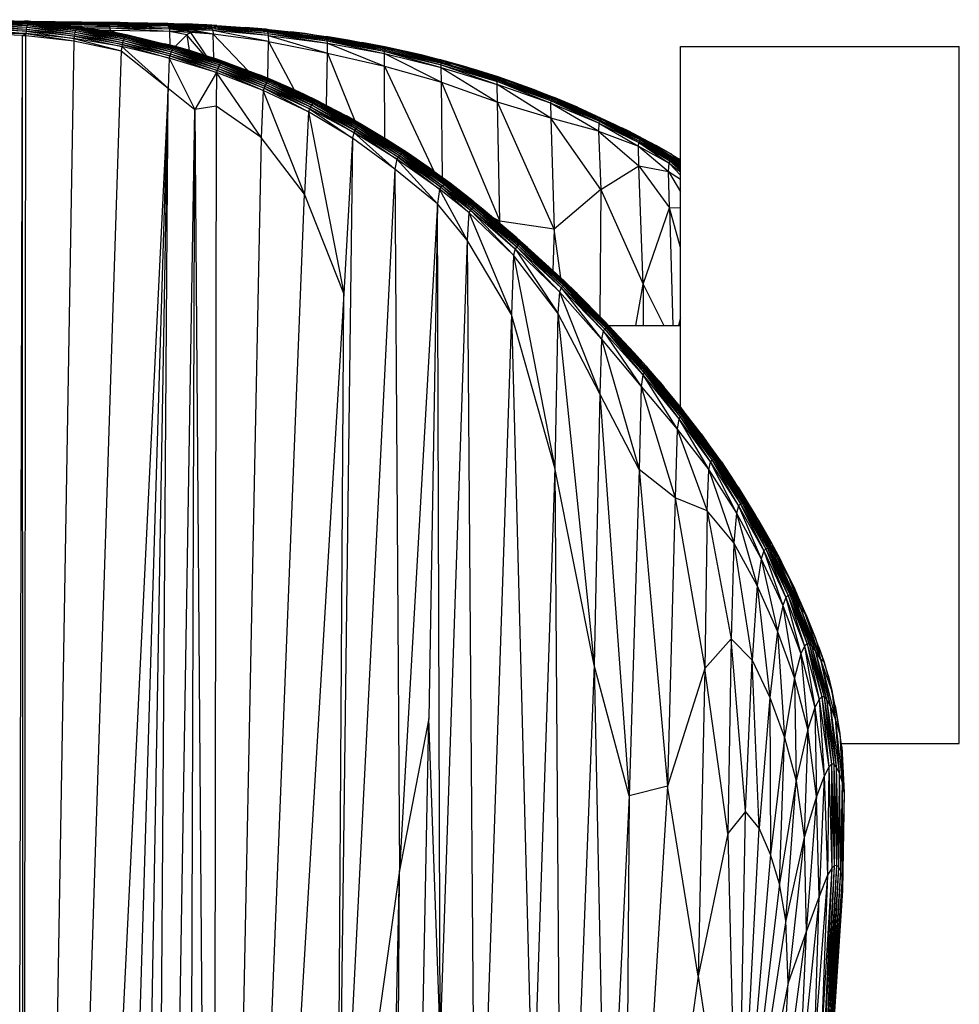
# Paper-space layout '_Posterior' of a CAD drawing. Header units: millimetres. Extents: x -39 to 164, y -161 to 389.
# Tile 5 of 5: x 29 to 164, y 247 to 389. Entities that reach past the tile are written whole.
import ezdxf

# ---------------------------------------------------------------- set-up
doc = ezdxf.new("R2010")
doc.units = ezdxf.units.MM

psp = doc.layouts.new('_Posterior')

# ---------------------------------------------------------------- linework, layer by layer
at = {"color": 7, "linetype": 'Continuous', "lineweight": 25}
for p, q in [((23.29, 388.64), (30.18, 388.25)), ((23.29, 388.64), (30.28, 388.37)), ((23.39, 388.71), (30.28, 388.37)), ((23.39, 388.71), (30.39, 388.43)), ((23.5, 388.73), (30.39, 388.43)), ((23.5, 388.73), (30.49, 388.45)), ((23.5, 388.73), (29.92, 388.48)), ((29.82, 387.08), (22.89, 387.35)), ((22.89, 387.35), (29.79, 386.77)), ((22.92, 387.64), (29.82, 387.08)), ((22.92, 387.64), (29.87, 387.37)), ((22.96, 387.91), (29.87, 387.37)), ((22.96, 387.91), (29.93, 387.64)), ((23.03, 388.15), (30, 387.88)), ((23.03, 388.15), (29.93, 387.64)), ((23.1, 388.35), (30.09, 388.09)), ((23.1, 388.35), (30, 387.88)), ((23.19, 388.52), (30.18, 388.25)), ((23.19, 388.52), (30.09, 388.09)), ((29.17, 388.51), (30.11, 388.5)), ((29.18, 388.51), (30.11, 388.5)), ((30.11, 388.5), (29.59, 388.5)), ((29.87, 387.37), (29.82, 387.08)), ((29.87, 387.37), (29.93, 387.64)), ((29.87, 387.37), (36.73, 386.36)), ((29.87, 387.37), (36.79, 386.65)), ((30.49, 388.45), (29.92, 388.48)), ((29.93, 387.64), (30, 387.88)), ((29.93, 387.64), (36.79, 386.65)), ((29.93, 387.64), (36.87, 386.92)), ((30, 387.88), (30.09, 388.09)), ((30, 387.88), (36.87, 386.92)), ((30, 387.88), (36.96, 387.16)), ((30.09, 388.09), (30.18, 388.25)), ((30.09, 388.09), (37.05, 387.36)), ((30.09, 388.09), (36.96, 387.16)), ((30.11, 388.5), (41.58, 388.31)), ((30.11, 388.5), (43.3, 388.31)), ((41.58, 388.31), (30.13, 388.47)), ((30.18, 388.25), (30.28, 388.37)), ((30.18, 388.25), (37.05, 387.36)), ((30.18, 388.25), (37.15, 387.52)), ((30.28, 388.37), (30.39, 388.43)), ((30.28, 388.37), (37.15, 387.52)), ((30.28, 388.37), (37.26, 387.64)), ((30.34, 388.46), (41.5, 388.24)), ((30.39, 388.43), (30.49, 388.45)), ((30.39, 388.43), (37.26, 387.64)), ((30.39, 388.43), (37.36, 387.7)), ((30.49, 388.45), (37.46, 387.71)), ((37.36, 387.7), (30.49, 388.45)), ((30.49, 388.45), (35.8, 387.92)), ((41.5, 388.24), (31.18, 388.38)), ((31.46, 388.35), (41.6, 388.11)), ((41.6, 388.11), (32.59, 388.24)), ((33.24, 388.18), (41.68, 387.95)), ((41.68, 387.95), (34.53, 388.05)), ((37.46, 387.71), (35.8, 387.92)), ((35.81, 387.92), (41.75, 387.74)), ((41.75, 387.74), (36.65, 387.81)), ((36.96, 387.16), (37.05, 387.36)), ((37.05, 387.36), (37.15, 387.52)), ((37.05, 387.36), (43.88, 385.98)), ((37.05, 387.36), (43.98, 386.18)), ((37.15, 387.52), (37.26, 387.64)), ((37.15, 387.52), (43.98, 386.18)), ((37.15, 387.52), (44.09, 386.34)), ((37.26, 387.64), (37.36, 387.7)), ((37.26, 387.64), (44.2, 386.45)), ((37.26, 387.64), (44.09, 386.34)), ((37.36, 387.7), (37.46, 387.71)), ((44.2, 386.45), (37.36, 387.7)), ((37.36, 387.7), (44.3, 386.5)), ((37.36, 387.7), (38.55, 387.55)), ((37.46, 387.71), (38.55, 387.55)), ((38.06, 387.62), (41.81, 387.5)), ((44.3, 386.5), (38.55, 387.55)), ((38.55, 387.55), (44.41, 386.51)), ((38.55, 387.55), (42.78, 386.83)), ((41.81, 387.5), (38.6, 387.55)), ((40.48, 387.22), (41.86, 387.17)), ((41.86, 387.17), (40.69, 387.19)), ((41.58, 388.31), (41.5, 388.24)), ((41.5, 388.24), (41.6, 388.11)), ((50.14, 388), (41.5, 388.24)), ((49.72, 388.12), (41.5, 388.24)), ((43.3, 388.31), (41.58, 388.31)), ((49.72, 388.12), (41.58, 388.31)), ((50.16, 388.17), (41.58, 388.31)), ((41.6, 388.11), (41.68, 387.95)), ((50.24, 387.84), (41.6, 388.11)), ((50.14, 388), (41.6, 388.11)), ((41.68, 387.95), (41.75, 387.74)), ((50.31, 387.63), (41.68, 387.95)), ((50.24, 387.84), (41.68, 387.95)), ((41.75, 387.74), (41.81, 387.5)), ((50.36, 387.38), (41.75, 387.74)), ((50.31, 387.63), (41.75, 387.74)), ((41.81, 387.5), (41.86, 387.17)), ((50.4, 387.06), (41.81, 387.5)), ((50.36, 387.38), (41.81, 387.5)), ((43.3, 388.31), (50.16, 388.17)), ((43.3, 388.31), (50.52, 388.19)), ((49.72, 388.12), (50.16, 388.17)), ((50.14, 388), (49.72, 388.12)), ((52.45, 388.02), (49.72, 388.12)), ((52.73, 388.06), (49.72, 388.12)), ((52.45, 388.02), (50.14, 388)), ((50.24, 387.84), (50.14, 388)), ((52.59, 387.87), (50.14, 388)), ((50.14, 388), (53.11, 387.92)), ((50.16, 388.17), (50.52, 388.19)), ((52.73, 388.06), (50.16, 388.17)), ((50.16, 388.17), (52.66, 388.11)), ((50.16, 388.17), (52.81, 388.12)), ((50.24, 387.84), (52.59, 387.87)), ((50.31, 387.63), (50.24, 387.84)), ((52.67, 387.67), (50.24, 387.84)), ((53.2, 387.75), (50.24, 387.84)), ((52.67, 387.67), (50.31, 387.63)), ((50.36, 387.38), (50.31, 387.63)), ((52.74, 387.43), (50.31, 387.63)), ((50.31, 387.63), (53.28, 387.53)), ((52.74, 387.43), (50.36, 387.38)), ((50.36, 387.38), (50.4, 387.06)), ((52.8, 387.15), (50.36, 387.38)), ((53.35, 387.27), (50.36, 387.38)), ((50.52, 388.19), (52.81, 388.12)), ((50.52, 388.19), (52.57, 388.14)), ((52.73, 388.06), (52.45, 388.02)), ((52.45, 388.02), (53.11, 387.92)), ((56.33, 387.79), (52.45, 388.02)), ((52.57, 388.14), (52.81, 388.12)), ((52.57, 388.14), (57.18, 387.88)), ((52.57, 388.14), (55.04, 388.02)), ((53.11, 387.92), (52.59, 387.87)), ((52.59, 387.87), (53.2, 387.75)), ((56.43, 387.63), (52.59, 387.87)), ((52.81, 388.12), (52.66, 388.11)), ((52.66, 388.11), (52.73, 388.06)), ((56.36, 387.88), (52.66, 388.11)), ((53.2, 387.75), (52.67, 387.67)), ((52.67, 387.67), (53.28, 387.53)), ((56.51, 387.42), (52.67, 387.67)), ((52.73, 388.06), (56.33, 387.79)), ((56.36, 387.88), (52.73, 388.06)), ((53.28, 387.53), (52.74, 387.43)), ((53.35, 387.27), (52.74, 387.43)), ((56.58, 387.16), (52.74, 387.43)), ((53.35, 387.27), (52.8, 387.15)), ((52.81, 388.12), (56.36, 387.88)), ((57.18, 387.88), (52.81, 388.12)), ((53.11, 387.92), (56.43, 387.63)), ((56.33, 387.79), (53.11, 387.92)), ((53.2, 387.75), (56.51, 387.42)), ((56.43, 387.63), (53.2, 387.75)), ((56.58, 387.16), (53.28, 387.53)), ((56.51, 387.42), (53.28, 387.53)), ((56.64, 386.65), (53.35, 387.27)), ((56.58, 387.16), (53.35, 387.27)), ((57.18, 387.88), (55.04, 388.02)), ((56.36, 387.88), (56.33, 387.79)), ((56.33, 387.79), (56.43, 387.63)), ((64.44, 386.97), (56.33, 387.79)), ((64.45, 387.11), (56.33, 387.79)), ((57.18, 387.88), (56.36, 387.88)), ((64.45, 387.11), (56.36, 387.88)), ((65.11, 387.17), (56.36, 387.88)), ((56.43, 387.63), (56.51, 387.42)), ((64.5, 386.76), (56.43, 387.63)), ((64.44, 386.97), (56.43, 387.63)), ((56.51, 387.42), (56.58, 387.16)), ((64.56, 386.48), (56.51, 387.42)), ((64.5, 386.76), (56.51, 387.42)), ((57.18, 387.88), (65.11, 387.17)), ((57.18, 387.88), (64.23, 387.35)), ((57.18, 387.88), (61.24, 387.6)), ((64.23, 387.35), (61.24, 387.6)), ((65.11, 387.17), (64.23, 387.35)), ((64.23, 387.35), (69.84, 386.73)), ((64.23, 387.35), (67.77, 386.98)), ((22.87, 387.04), (29.79, 386.77)), ((29.79, 386.77), (22.88, 386.72)), ((29.29, 386.48), (22.88, 386.72)), ((27.83, -128.15), (29.29, 386.48)), ((29.29, 386.48), (29.79, 386.77)), ((29.39, -47.35), (29.29, 386.48)), ((29.29, 386.48), (29.77, 386.45)), ((29.39, -47.35), (29.77, 386.45)), ((29.77, 386.45), (29.79, 386.77)), ((29.77, 386.45), (36.65, 385.72)), ((29.82, 387.08), (29.79, 386.77)), ((36.68, 386.04), (29.79, 386.77)), ((29.79, 386.77), (36.65, 385.72)), ((36.73, 386.36), (29.82, 387.08)), ((29.82, 387.08), (36.68, 386.04)), ((36.68, 386.04), (36.65, 385.72)), ((36.73, 386.36), (36.68, 386.04)), ((36.68, 386.04), (43.47, 384.28)), ((43.54, 384.87), (36.68, 386.04)), ((36.79, 386.65), (36.73, 386.36)), ((36.73, 386.36), (43.54, 384.87)), ((43.61, 385.18), (36.73, 386.36)), ((36.79, 386.65), (36.87, 386.92)), ((36.79, 386.65), (43.69, 385.47)), ((36.79, 386.65), (43.61, 385.18)), ((36.87, 386.92), (36.96, 387.16)), ((36.87, 386.92), (43.78, 385.74)), ((36.87, 386.92), (43.69, 385.47)), ((36.96, 387.16), (43.78, 385.74)), ((36.96, 387.16), (43.88, 385.98)), ((41.86, 387.17), (41.85, 386.99)), ((50.4, 387.06), (41.86, 387.17)), ((42.8, 386.83), (41.86, 387.17)), ((44.41, 386.51), (42.78, 386.83)), ((43.78, 385.74), (43.88, 385.98)), ((43.88, 385.98), (43.98, 386.18)), ((43.88, 385.98), (50.65, 384.11)), ((43.88, 385.98), (50.76, 384.34)), ((43.98, 386.18), (44.09, 386.34)), ((43.98, 386.18), (50.88, 384.54)), ((43.98, 386.18), (50.76, 384.34)), ((44.09, 386.34), (44.2, 386.45)), ((44.09, 386.34), (50.99, 384.69)), ((44.09, 386.34), (50.88, 384.54)), ((44.2, 386.45), (44.3, 386.5)), ((50.99, 384.69), (44.2, 386.45)), ((44.2, 386.45), (51.1, 384.8)), ((44.3, 386.5), (44.41, 386.51)), ((51.1, 384.8), (44.3, 386.5)), ((44.3, 386.5), (51.21, 384.85)), ((44.41, 386.51), (51.29, 384.86)), ((51.21, 384.85), (44.41, 386.51)), ((44.41, 386.51), (49.66, 385.29)), ((52.8, 387.15), (50.4, 387.06)), ((50.4, 387.06), (50.41, 385.09)), ((52.86, 386.57), (50.4, 387.06)), ((53.42, 386.87), (50.4, 387.06)), ((52.86, 386.57), (51.2, 384.88)), ((53.42, 386.87), (52.8, 387.15)), ((56.64, 386.65), (52.8, 387.15)), ((53.42, 386.87), (52.86, 386.57)), ((55.36, 383.64), (52.86, 386.57)), ((52.86, 386.57), (53.22, 384.3)), ((55.71, 383.53), (53.42, 386.87)), ((56.64, 386.65), (53.42, 386.87)), ((56.58, 387.16), (56.64, 386.65)), ((64.57, 385.58), (56.58, 387.16)), ((64.56, 386.48), (56.58, 387.16)), ((64.57, 385.58), (56.64, 386.65)), ((56.73, 383.21), (56.64, 386.65)), ((61.64, 381.43), (56.64, 386.65)), ((64.45, 387.11), (64.44, 386.97)), ((64.44, 386.97), (64.5, 386.76)), ((64.44, 386.97), (72.99, 385.69)), ((64.44, 386.97), (72.96, 385.89)), ((65.11, 387.17), (64.45, 387.11)), ((64.45, 387.11), (72.96, 385.89)), ((64.45, 387.11), (73.11, 386.03)), ((64.5, 386.76), (64.56, 386.48)), ((64.5, 386.76), (73.03, 385.38)), ((64.5, 386.76), (72.99, 385.69)), ((64.56, 386.48), (64.57, 385.58)), ((64.56, 386.48), (73.03, 383.91)), ((64.56, 386.48), (73.03, 385.38)), ((65.11, 387.17), (73.11, 386.03)), ((65.11, 387.17), (69.84, 386.73)), ((65.11, 387.17), (74.19, 386)), ((69.84, 386.73), (67.77, 386.98)), ((74.19, 386), (69.84, 386.73)), ((69.84, 386.73), (76, 385.81)), ((69.84, 386.73), (72.88, 386.32)), ((76, 385.81), (72.88, 386.32)), ((72.96, 385.89), (73.11, 386.03)), ((72.99, 385.69), (72.96, 385.89)), ((72.96, 385.89), (81.2, 384.22)), ((72.96, 385.89), (81.2, 384.42)), ((73.11, 386.03), (74.19, 386)), ((73.11, 386.03), (81.2, 384.42)), ((73.11, 386.03), (81.43, 384.54)), ((81.43, 384.54), (74.19, 386)), ((74.19, 386), (76, 385.81)), ((74.19, 386), (82.38, 384.49)), ((82.38, 384.49), (76, 385.81)), ((76, 385.81), (81.28, 384.85)), ((76, 385.81), (77.99, 385.45)), ((36.65, 385.72), (29.39, -47.35)), ((36.65, 385.72), (43.47, 384.28)), ((43.54, 384.87), (43.47, 384.28)), ((43.61, 385.18), (43.54, 384.87)), ((50.35, 383.23), (43.54, 384.87)), ((43.54, 384.87), (50.2, 378.89)), ((43.69, 385.47), (43.61, 385.18)), ((43.61, 385.18), (50.35, 383.23)), ((50.44, 383.55), (43.61, 385.18)), ((43.69, 385.47), (43.78, 385.74)), ((43.69, 385.47), (50.44, 383.55)), ((43.69, 385.47), (50.54, 383.84)), ((43.78, 385.74), (50.54, 383.84)), ((43.78, 385.74), (50.65, 384.11)), ((51.29, 384.86), (49.66, 385.29)), ((50.76, 384.34), (50.88, 384.54)), ((50.88, 384.54), (50.99, 384.69)), ((50.88, 384.54), (57.6, 382.23)), ((50.88, 384.54), (57.73, 382.43)), ((50.99, 384.69), (51.1, 384.8)), ((57.73, 382.43), (50.99, 384.69)), ((50.99, 384.69), (57.85, 382.57)), ((51.1, 384.8), (51.21, 384.85)), ((51.1, 384.8), (57.96, 382.67)), ((57.85, 382.57), (51.1, 384.8)), ((51.21, 384.85), (51.29, 384.86)), ((57.96, 382.67), (51.21, 384.85)), ((58.08, 382.72), (51.21, 384.85)), ((51.21, 384.85), (53.45, 384.24)), ((53.45, 384.24), (51.29, 384.86)), ((51.29, 384.86), (53.47, 384.23)), ((64.47, 380.33), (64.57, 385.58)), ((64.57, 385.58), (68.28, 378.68)), ((64.57, 385.58), (73.03, 383.91)), ((73.03, 385.38), (72.99, 385.69)), ((72.99, 385.69), (81.22, 383.87)), ((72.99, 385.69), (81.2, 384.22)), ((73.03, 383.91), (73.03, 385.38)), ((73.03, 385.38), (81.24, 382.08)), ((73.03, 385.38), (81.22, 383.87)), ((81.28, 384.85), (77.99, 385.45)), ((81.2, 384.42), (81.43, 384.54)), ((81.2, 384.22), (81.2, 384.42)), ((81.2, 384.42), (89.34, 382.27)), ((81.2, 384.42), (89.38, 382.47)), ((82.38, 384.49), (81.28, 384.85)), ((86.48, 383.67), (81.28, 384.85)), ((81.28, 384.85), (84.04, 384.23)), ((81.43, 384.54), (82.38, 384.49)), ((89.38, 382.47), (81.43, 384.54)), ((81.43, 384.54), (89.66, 382.56)), ((89.66, 382.56), (82.38, 384.49)), ((82.38, 384.49), (86.48, 383.67)), ((90.87, 382.39), (82.38, 384.49)), ((123.69, 384.86), (163.69, 384.86)), ((123.69, 333.12), (123.69, 384.86)), ((163.69, 284.86), (163.69, 384.86)), ((43.47, 384.28), (29.39, -47.35)), ((43.47, 384.28), (50.2, 378.89)), ((50.35, 383.23), (50.2, 378.89)), ((50.44, 383.55), (50.35, 383.23)), ((57.12, 381.13), (50.35, 383.23)), ((50.35, 383.23), (54.02, 375.86)), ((50.54, 383.84), (50.44, 383.55)), ((50.44, 383.55), (57.12, 381.13)), ((57.24, 381.45), (50.44, 383.55)), ((50.54, 383.84), (50.65, 384.11)), ((50.54, 383.84), (57.24, 381.45)), ((50.54, 383.84), (57.35, 381.74)), ((50.65, 384.11), (50.76, 384.34)), ((50.65, 384.11), (57.35, 381.74)), ((50.65, 384.11), (57.48, 382)), ((50.76, 384.34), (57.6, 382.23)), ((50.76, 384.34), (57.48, 382)), ((58.08, 382.72), (53.45, 384.24)), ((58.23, 382.7), (53.45, 384.24)), ((53.45, 384.24), (56.65, 383.24)), ((53.45, 384.24), (53.47, 384.23)), ((53.47, 384.23), (56.65, 383.24)), ((58.23, 382.7), (56.65, 383.24)), ((72.9, 376.41), (73.03, 383.91)), ((73.03, 383.91), (81.24, 382.08)), ((73.03, 383.91), (76.98, 374.23)), ((81.22, 383.87), (81.2, 384.22)), ((81.2, 384.22), (89.35, 381.87)), ((81.2, 384.22), (89.34, 382.27)), ((81.24, 382.08), (81.22, 383.87)), ((81.22, 383.87), (89.38, 379.77)), ((81.22, 383.87), (89.35, 381.87)), ((86.48, 383.67), (84.04, 384.23)), ((90.87, 382.39), (86.48, 383.67)), ((92.54, 382.05), (86.48, 383.67)), ((86.48, 383.67), (89.1, 383.02)), ((92.54, 382.05), (89.1, 383.02)), ((57.35, 381.74), (57.24, 381.45)), ((57.35, 381.74), (57.48, 382)), ((57.35, 381.74), (63.94, 378.9)), ((57.35, 381.74), (64.07, 379.19)), ((57.48, 382), (57.6, 382.23)), ((57.48, 382), (64.07, 379.19)), ((57.48, 382), (64.21, 379.44)), ((57.6, 382.23), (57.73, 382.43)), ((57.6, 382.23), (64.21, 379.44)), ((57.6, 382.23), (64.35, 379.67)), ((57.73, 382.43), (57.85, 382.57)), ((64.35, 379.67), (57.73, 382.43)), ((57.73, 382.43), (64.49, 379.85)), ((57.85, 382.57), (57.96, 382.67)), ((57.85, 382.57), (64.62, 380)), ((64.49, 379.85), (57.85, 382.57)), ((57.96, 382.67), (58.08, 382.72)), ((64.62, 380), (57.96, 382.67)), ((57.96, 382.67), (64.74, 380.09)), ((64.74, 380.09), (58.08, 382.72)), ((64.87, 380.13), (58.08, 382.72)), ((58.08, 382.72), (58.23, 382.7)), ((64.87, 380.13), (58.23, 382.7)), ((64.9, 380.15), (58.23, 382.7)), ((58.23, 382.7), (63.3, 380.81)), ((81.24, 382.08), (89.38, 379.77)), ((81.26, 371.7), (81.24, 382.08)), ((81.24, 382.08), (88.31, 366.98)), ((89.34, 382.27), (89.38, 382.47)), ((89.35, 381.87), (89.34, 382.27)), ((89.34, 382.27), (97.37, 379.44)), ((89.34, 382.27), (97.38, 379.87)), ((89.38, 379.77), (89.35, 381.87)), ((89.35, 381.87), (97.42, 376.91)), ((89.35, 381.87), (97.37, 379.44)), ((89.38, 382.47), (89.66, 382.56)), ((97.38, 379.87), (89.38, 382.47)), ((89.38, 382.47), (97.44, 380.06)), ((89.66, 382.56), (90.87, 382.39)), ((97.44, 380.06), (89.66, 382.56)), ((89.66, 382.56), (97.79, 380.12)), ((97.79, 380.12), (90.87, 382.39)), ((90.87, 382.39), (92.54, 382.05)), ((98.83, 379.95), (90.87, 382.39)), ((98.83, 379.95), (92.54, 382.05)), ((97.54, 380.53), (92.54, 382.05)), ((92.54, 382.05), (94, 381.61)), ((97.54, 380.53), (94, 381.61)), ((57.12, 381.13), (54.02, 375.86)), ((57.12, 381.13), (57.07, 376.3)), ((57.24, 381.45), (57.12, 381.13)), ((63.81, 378.55), (57.12, 381.13)), ((63.55, 371.81), (57.12, 381.13)), ((63.81, 378.55), (57.24, 381.45)), ((63.94, 378.9), (57.24, 381.45)), ((64.9, 380.15), (63.3, 380.81)), ((64.74, 380.09), (64.87, 380.13)), ((64.87, 380.13), (64.9, 380.15)), ((71.33, 377.08), (64.87, 380.13)), ((71.48, 377.11), (64.87, 380.13)), ((64.87, 380.13), (67.88, 378.85)), ((67.88, 378.85), (64.9, 380.15)), ((64.9, 380.15), (67.77, 378.91)), ((97.44, 380.06), (97.79, 380.12)), ((98.83, 379.95), (97.54, 380.53)), ((102.75, 378.67), (97.54, 380.53)), ((97.54, 380.53), (100.04, 379.64)), ((97.79, 380.12), (98.83, 379.95)), ((105.16, 377.28), (97.79, 380.12)), ((105.54, 377.31), (97.79, 380.12)), ((50.2, 378.89), (29.39, -47.35)), ((34.21, -148.05), (50.2, 378.89)), ((41.28, -136.35), (50.2, 378.89)), ((47.13, -44.74), (50.2, 378.89)), ((50.2, 378.89), (54.02, 375.86)), ((63.94, 378.9), (63.81, 378.55)), ((64.07, 379.19), (63.94, 378.9)), ((63.94, 378.9), (70.32, 375.53)), ((70.47, 375.93), (63.94, 378.9)), ((64.07, 379.19), (64.21, 379.44)), ((64.07, 379.19), (70.62, 376.21)), ((64.07, 379.19), (70.47, 375.93)), ((64.21, 379.44), (64.35, 379.67)), ((64.21, 379.44), (70.62, 376.21)), ((64.21, 379.44), (70.78, 376.46)), ((64.35, 379.67), (64.49, 379.85)), ((70.78, 376.46), (64.35, 379.67)), ((64.35, 379.67), (70.93, 376.68)), ((64.49, 379.85), (64.62, 380)), ((70.93, 376.68), (64.49, 379.85)), ((64.49, 379.85), (71.08, 376.86)), ((64.62, 380), (64.74, 380.09)), ((64.62, 380), (71.21, 376.99)), ((71.08, 376.86), (64.62, 380)), ((64.74, 380.09), (71.33, 377.08)), ((71.21, 376.99), (64.74, 380.09)), ((67.88, 378.85), (67.77, 378.91)), ((69.65, 378.04), (67.77, 378.91)), ((71.48, 377.11), (67.88, 378.85)), ((71.7, 377.03), (67.88, 378.85)), ((67.88, 378.85), (69.65, 378.04)), ((89.38, 379.77), (97.77, 359.84)), ((89.38, 379.77), (97.42, 376.91)), ((89.55, 366.07), (89.38, 379.77)), ((97.37, 379.44), (97.38, 379.87)), ((97.42, 376.91), (97.37, 379.44)), ((105.07, 374.59), (97.37, 379.44)), ((105.03, 376.73), (97.37, 379.44)), ((97.38, 379.87), (97.44, 380.06)), ((105.03, 376.73), (97.38, 379.87)), ((105.07, 377.1), (97.38, 379.87)), ((105.07, 377.1), (97.44, 380.06)), ((105.16, 377.28), (97.44, 380.06)), ((105.54, 377.31), (98.83, 379.95)), ((98.83, 379.95), (102.75, 378.67)), ((106.82, 376.95), (98.83, 379.95)), ((102.75, 378.67), (100.04, 379.64)), ((63.81, 378.55), (63.55, 371.81)), ((70.32, 375.53), (63.81, 378.55)), ((69.77, 363.7), (63.81, 378.55)), ((71.7, 377.03), (69.65, 378.04)), ((106.82, 376.95), (102.75, 378.67)), ((102.75, 378.67), (108.92, 376.17)), ((102.75, 378.67), (105.46, 377.61)), ((105.54, 377.31), (105.16, 377.28)), ((108.92, 376.17), (105.46, 377.61)), ((106.82, 376.95), (105.54, 377.31)), ((112.13, 374.33), (105.54, 377.31)), ((112.49, 374.34), (105.54, 377.31)), ((57.07, 376.3), (54.02, 375.86)), ((57.07, 376.3), (56.59, 32.86)), ((63.55, 371.81), (57.07, 376.3)), ((70.47, 375.93), (70.32, 375.53)), ((70.62, 376.21), (70.47, 375.93)), ((70.47, 375.93), (76.64, 371.71)), ((76.82, 372.54), (70.47, 375.93)), ((70.62, 376.21), (70.78, 376.46)), ((70.62, 376.21), (76.82, 372.54)), ((70.62, 376.21), (76.99, 372.81)), ((70.78, 376.46), (70.93, 376.68)), ((76.99, 372.81), (70.78, 376.46)), ((70.78, 376.46), (77.16, 373.05)), ((70.93, 376.68), (71.08, 376.86)), ((77.16, 373.05), (70.93, 376.68)), ((70.93, 376.68), (77.33, 373.27)), ((71.08, 376.86), (71.21, 376.99)), ((77.33, 373.27), (71.08, 376.86)), ((71.08, 376.86), (77.48, 373.44)), ((71.21, 376.99), (71.33, 377.08)), ((77.48, 373.44), (71.21, 376.99)), ((71.21, 376.99), (77.63, 373.57)), ((71.33, 377.08), (71.48, 377.11)), ((77.63, 373.57), (71.33, 377.08)), ((71.33, 377.08), (77.75, 373.66)), ((77.75, 373.66), (71.48, 377.11)), ((77.92, 373.66), (71.48, 377.11)), ((71.48, 377.11), (71.7, 377.03)), ((77.92, 373.66), (71.7, 377.03)), ((77.93, 373.7), (71.7, 377.03)), ((71.7, 377.03), (75.78, 374.91)), ((97.77, 359.84), (97.42, 376.91)), ((105.56, 358.65), (97.42, 376.91)), ((105.07, 374.59), (97.42, 376.91)), ((105.07, 377.1), (105.03, 376.73)), ((105.03, 376.73), (105.07, 374.59)), ((111.94, 372.74), (105.03, 376.73)), ((111.96, 373.89), (105.03, 376.73)), ((105.16, 377.28), (105.07, 377.1)), ((111.96, 373.89), (105.07, 377.1)), ((112.02, 374.17), (105.07, 377.1)), ((112.02, 374.17), (105.16, 377.28)), ((112.13, 374.33), (105.16, 377.28)), ((112.49, 374.34), (106.82, 376.95)), ((108.92, 376.17), (106.82, 376.95)), ((113.28, 374.12), (106.82, 376.95)), ((108.92, 376.17), (113.28, 374.12)), ((108.92, 376.17), (114.28, 373.71)), ((47.13, -44.74), (54.02, 375.86)), ((52.39, -108.02), (54.02, 375.86)), ((54.02, 375.86), (56.59, 32.86)), ((70.32, 375.53), (69.77, 363.7)), ((76.64, 371.71), (70.32, 375.53)), ((70.32, 375.53), (75.39, 349.44)), ((77.93, 373.7), (75.78, 374.91)), ((105.07, 374.59), (105.56, 358.65)), ((112.26, 364.38), (105.07, 374.59)), ((111.94, 372.74), (105.07, 374.59)), ((76.99, 372.81), (77.16, 373.05)), ((77.16, 373.05), (77.33, 373.27)), ((77.16, 373.05), (83.2, 369)), ((77.16, 373.05), (83.38, 369.23)), ((77.33, 373.27), (77.48, 373.44)), ((77.33, 373.27), (83.56, 369.43)), ((77.33, 373.27), (83.38, 369.23)), ((77.48, 373.44), (77.63, 373.57)), ((77.48, 373.44), (83.56, 369.43)), ((77.48, 373.44), (83.73, 369.6)), ((77.63, 373.57), (77.75, 373.66)), ((77.63, 373.57), (83.87, 369.72)), ((77.63, 373.57), (83.73, 369.6)), ((77.75, 373.66), (83.87, 369.72)), ((77.75, 373.66), (84, 369.8)), ((77.75, 373.66), (77.92, 373.66)), ((77.92, 373.66), (77.93, 373.7)), ((84.21, 369.77), (77.92, 373.66)), ((77.92, 373.66), (84, 369.8)), ((77.92, 373.66), (81.52, 371.55)), ((81.52, 371.55), (77.93, 373.7)), ((111.96, 373.89), (111.94, 372.74)), ((112.02, 374.17), (111.96, 373.89)), ((111.96, 373.89), (117.66, 370.56)), ((111.96, 373.89), (117.73, 371.09)), ((112.13, 374.33), (112.02, 374.17)), ((112.02, 374.17), (117.73, 371.09)), ((112.02, 374.17), (117.81, 371.32)), ((112.49, 374.34), (112.13, 374.33)), ((112.13, 374.33), (117.81, 371.32)), ((112.13, 374.33), (117.93, 371.47)), ((112.49, 374.34), (117.93, 371.47)), ((113.28, 374.12), (112.49, 374.34)), ((112.49, 374.34), (118.19, 371.5)), ((113.28, 374.12), (118.19, 371.5)), ((113.28, 374.12), (114.28, 373.71)), ((113.28, 374.12), (118.62, 371.39)), ((114.28, 373.71), (118.62, 371.39)), ((114.28, 373.71), (118.44, 371.59)), ((116.18, 372.78), (115.27, 373.2)), ((63.55, 371.81), (56.59, 32.86)), ((69.77, 363.7), (63.55, 371.81)), ((76.64, 371.71), (74.49, 203.44)), ((76.64, 371.71), (75.39, 349.44)), ((76.82, 372.54), (76.64, 371.71)), ((82.7, 367.3), (76.64, 371.71)), ((76.99, 372.81), (76.82, 372.54)), ((83.01, 368.73), (76.82, 372.54)), ((76.82, 372.54), (82.7, 367.3)), ((83.2, 369), (76.99, 372.81)), ((76.99, 372.81), (83.01, 368.73)), ((111.94, 372.74), (112.26, 364.38)), ((111.94, 372.74), (117.72, 367.74)), ((111.94, 372.74), (117.66, 370.56)), ((118.44, 371.59), (116.18, 372.78)), ((116.18, 372.78), (120.22, 370.69)), ((81.52, 371.55), (84.21, 369.77)), ((84.54, 369.6), (81.52, 371.55)), ((81.52, 371.55), (82.04, 371.23)), ((82.04, 371.23), (84.54, 369.6)), ((117.66, 370.56), (117.73, 371.09)), ((117.72, 367.74), (117.66, 370.56)), ((117.66, 370.56), (121.97, 366.96)), ((117.66, 370.56), (122.06, 368.12)), ((117.73, 371.09), (117.81, 371.32)), ((117.73, 371.09), (122.06, 368.12)), ((117.73, 371.09), (122.18, 368.47)), ((117.81, 371.32), (117.93, 371.47)), ((117.81, 371.32), (122.18, 368.47)), ((117.81, 371.32), (122.28, 368.67)), ((117.93, 371.47), (118.19, 371.5)), ((117.93, 371.47), (122.28, 368.67)), ((117.93, 371.47), (122.41, 368.81)), ((118.19, 371.5), (122.41, 368.81)), ((118.19, 371.5), (118.62, 371.39)), ((118.19, 371.5), (122.69, 368.8)), ((118.62, 371.39), (118.44, 371.59)), ((118.44, 371.59), (123.41, 368.52)), ((118.44, 371.59), (122.3, 369.48)), ((118.44, 371.59), (120.22, 370.69)), ((118.62, 371.39), (122.69, 368.8)), ((118.62, 371.39), (123.41, 368.52)), ((122.3, 369.48), (120.22, 370.69)), ((83.2, 369), (83.01, 368.73)), ((83.38, 369.23), (83.2, 369)), ((89.33, 364.69), (83.2, 369)), ((83.2, 369), (89.13, 364.42)), ((83.56, 369.43), (83.38, 369.23)), ((83.38, 369.23), (89.33, 364.69)), ((83.38, 369.23), (89.53, 364.91)), ((83.73, 369.6), (83.56, 369.43)), ((83.56, 369.43), (89.53, 364.91)), ((83.56, 369.43), (89.72, 365.11)), ((83.87, 369.72), (83.73, 369.6)), ((83.73, 369.6), (89.89, 365.27)), ((83.73, 369.6), (89.72, 365.11)), ((84, 369.8), (83.87, 369.72)), ((83.87, 369.72), (89.89, 365.27)), ((83.87, 369.72), (90.04, 365.39)), ((84, 369.8), (90.04, 365.39)), ((84, 369.8), (90.17, 365.46)), ((84.21, 369.77), (84, 369.8)), ((84.21, 369.77), (90.17, 365.46)), ((90.28, 365.49), (84.21, 369.77)), ((84.54, 369.6), (84.21, 369.77)), ((84.54, 369.6), (90.28, 365.49)), ((90.65, 365.25), (84.54, 369.6)), ((88.1, 367.15), (84.54, 369.6)), ((123.41, 368.52), (122.3, 369.48)), ((122.3, 369.48), (123.69, 368.57)), ((122.3, 369.48), (123.34, 368.81)), ((123.69, 368.58), (123.34, 368.81)), ((83.01, 368.73), (82.7, 367.3)), ((83.01, 368.73), (88.81, 362.31)), ((89.13, 364.42), (83.01, 368.73)), ((112.26, 364.38), (117.72, 367.74)), ((118.33, 350.79), (117.72, 367.74)), ((117.72, 367.74), (122.13, 361.74)), ((117.72, 367.74), (121.97, 366.96)), ((121.97, 366.96), (122.06, 368.12)), ((122.06, 368.12), (122.18, 368.47)), ((122.06, 368.12), (123.69, 366.41)), ((122.06, 368.12), (123.69, 366.91)), ((122.18, 368.47), (122.28, 368.67)), ((122.18, 368.47), (123.69, 367.34)), ((122.18, 368.47), (123.69, 367.14)), ((122.28, 368.67), (122.41, 368.81)), ((122.28, 368.67), (123.69, 367.62)), ((122.28, 368.67), (123.69, 367.5)), ((122.41, 368.81), (122.69, 368.8)), ((122.41, 368.81), (123.69, 367.76)), ((122.41, 368.81), (123.69, 367.84)), ((122.69, 368.8), (123.69, 367.98)), ((122.69, 368.8), (123.41, 368.52)), ((122.69, 368.8), (123.69, 368.04)), ((123.41, 368.52), (123.69, 368.28)), ((123.41, 368.52), (123.69, 368.29)), ((123.41, 368.52), (123.69, 368.41)), ((123.41, 368.52), (123.69, 368.33)), ((82.7, 367.3), (74.49, 203.44)), ((88.81, 362.31), (82.7, 367.3)), ((82.7, 367.3), (83.37, 266.65)), ((88.1, 367.15), (90.65, 365.25)), ((122.13, 361.74), (121.97, 366.96)), ((121.97, 366.96), (123.69, 364.05)), ((121.97, 366.96), (123.69, 365.83)), ((89.33, 364.69), (89.13, 364.42)), ((89.53, 364.91), (89.33, 364.69)), ((93.33, 361.04), (89.33, 364.69)), ((89.33, 364.69), (93.55, 361.39)), ((89.72, 365.11), (89.53, 364.91)), ((89.53, 364.91), (93.55, 361.39)), ((89.53, 364.91), (93.76, 361.61)), ((89.89, 365.27), (89.72, 365.11)), ((89.72, 365.11), (93.76, 361.61)), ((89.72, 365.11), (93.96, 361.79)), ((90.04, 365.39), (89.89, 365.27)), ((89.89, 365.27), (93.96, 361.79)), ((89.89, 365.27), (94.14, 361.94)), ((90.17, 365.46), (90.04, 365.39)), ((90.04, 365.39), (94.14, 361.94)), ((90.04, 365.39), (94.3, 362.05)), ((90.28, 365.49), (90.17, 365.46)), ((90.17, 365.46), (94.44, 362.12)), ((90.17, 365.46), (94.3, 362.05)), ((94.57, 362.13), (90.28, 365.49)), ((90.28, 365.49), (94.44, 362.12)), ((90.65, 365.25), (90.28, 365.49)), ((90.65, 365.25), (94.57, 362.13)), ((95.11, 361.72), (90.65, 365.25)), ((93.95, 362.69), (90.65, 365.25)), ((56.59, 32.86), (69.77, 363.7)), ((75.39, 349.44), (69.77, 363.7)), ((89.13, 364.42), (88.81, 362.31)), ((93.08, 357.11), (89.13, 364.42)), ((93.33, 361.04), (89.13, 364.42)), ((112.26, 364.38), (105.56, 358.65)), ((112.26, 364.38), (112.12, 346.16)), ((112.26, 364.38), (118.33, 350.79)), ((88.81, 362.31), (83.37, 266.65)), ((88.81, 362.31), (87.57, 288.43)), ((89.22, 243), (88.81, 362.31)), ((93.08, 357.11), (88.81, 362.31)), ((93.96, 361.79), (93.76, 361.61)), ((93.95, 362.69), (95.11, 361.72)), ((93.95, 362.69), (94.93, 361.87)), ((94.14, 361.94), (93.96, 361.79)), ((93.96, 361.79), (100.19, 356.13)), ((93.96, 361.79), (100.39, 356.32)), ((94.3, 362.05), (94.14, 361.94)), ((94.14, 361.94), (100.58, 356.46)), ((94.14, 361.94), (100.39, 356.32)), ((94.44, 362.12), (94.3, 362.05)), ((94.3, 362.05), (100.58, 356.46)), ((94.3, 362.05), (100.74, 356.57)), ((94.57, 362.13), (94.44, 362.12)), ((94.44, 362.12), (100.87, 356.63)), ((94.44, 362.12), (100.74, 356.57)), ((101.02, 356.62), (94.57, 362.13)), ((94.57, 362.13), (100.87, 356.63)), ((95.11, 361.72), (94.57, 362.13)), ((94.93, 361.87), (95.05, 361.77)), ((122.13, 361.74), (123.69, 361.79)), ((93.33, 361.04), (93.08, 357.11)), ((93.55, 361.39), (93.33, 361.04)), ((99.75, 354.96), (93.33, 361.04)), ((93.33, 361.04), (99.47, 346.4)), ((93.76, 361.61), (93.55, 361.39)), ((93.55, 361.39), (99.75, 354.96)), ((93.55, 361.39), (99.97, 355.86)), ((93.76, 361.61), (99.97, 355.86)), ((93.76, 361.61), (100.19, 356.13)), ((95.11, 361.72), (101.02, 356.62)), ((101.73, 356.05), (95.11, 361.72)), ((100.2, 357.43), (95.11, 361.72)), ((96.55, 360.51), (97.77, 359.84)), ((118.33, 350.79), (122.13, 361.74)), ((122.13, 361.74), (122.58, 344.86)), ((123.69, 356.03), (122.13, 361.74)), ((97.76, 359.48), (97.77, 359.84)), ((105.56, 358.65), (97.77, 359.84)), ((97.8, 359.45), (97.77, 359.84)), ((105.56, 358.65), (105.39, 352.73)), ((106.52, 351.68), (105.56, 358.65)), ((93.08, 357.11), (89.22, 243)), ((99.47, 346.4), (93.08, 357.11)), ((93.08, 357.11), (94.31, 194.76)), ((100.19, 356.13), (99.97, 355.86)), ((100.39, 356.32), (100.19, 356.13)), ((100.19, 356.13), (106.55, 350.24)), ((100.19, 356.13), (106.33, 349.69)), ((101.73, 356.05), (100.2, 357.43)), ((100.58, 356.46), (100.39, 356.32)), ((100.39, 356.32), (106.76, 350.44)), ((100.39, 356.32), (106.55, 350.24)), ((100.74, 356.57), (100.58, 356.46)), ((100.58, 356.46), (106.76, 350.44)), ((100.58, 356.46), (106.95, 350.58)), ((100.87, 356.63), (100.74, 356.57)), ((100.74, 356.57), (107.12, 350.68)), ((100.74, 356.57), (106.95, 350.58)), ((100.87, 356.63), (107.12, 350.68)), ((100.87, 356.63), (107.27, 350.72)), ((101.02, 356.62), (100.87, 356.63)), ((107.85, 350.31), (101.02, 356.62)), ((101.02, 356.62), (107.27, 350.72)), ((101.73, 356.05), (101.02, 356.62)), ((99.75, 354.96), (99.47, 346.4)), ((99.97, 355.86), (99.75, 354.96)), ((99.75, 354.96), (105.68, 324.43)), ((106.1, 346.63), (99.75, 354.96)), ((99.97, 355.86), (106.1, 346.63)), ((99.97, 355.86), (106.33, 349.69)), ((107.85, 350.31), (101.73, 356.05)), ((107.04, 351.2), (101.73, 356.05)), ((105.92, 352.26), (101.73, 356.05)), ((105.92, 352.26), (107.04, 351.2)), ((108.73, 349.59), (105.92, 352.26)), ((106.76, 350.44), (106.55, 350.24)), ((106.95, 350.58), (106.76, 350.44)), ((106.76, 350.44), (112.6, 344.09)), ((106.76, 350.44), (112.82, 344.34)), ((107.12, 350.68), (106.95, 350.58)), ((106.95, 350.58), (112.82, 344.34)), ((106.95, 350.58), (113.01, 344.47)), ((107.04, 351.2), (107.85, 350.31)), ((108.98, 349.3), (107.04, 351.2)), ((108.73, 349.59), (107.04, 351.2)), ((107.27, 350.72), (107.12, 350.68)), ((107.12, 350.68), (113.01, 344.47)), ((107.12, 350.68), (113.18, 344.56)), ((107.27, 350.72), (113.18, 344.56)), ((107.27, 350.72), (113.4, 344.54)), ((107.85, 350.31), (107.27, 350.72)), ((117.3, 344.86), (118.33, 350.79)), ((118.33, 350.79), (118.32, 344.86)), ((118.33, 350.79), (121.28, 344.86)), ((75.39, 349.44), (56.59, 32.86)), ((74.49, 203.44), (75.39, 349.44)), ((106.33, 349.69), (106.1, 346.63)), ((106.55, 350.24), (106.33, 349.69)), ((106.33, 349.69), (112.11, 335.05)), ((106.33, 349.69), (112.38, 342.89)), ((106.55, 350.24), (112.6, 344.09)), ((106.55, 350.24), (112.38, 342.89)), ((107.85, 350.31), (113.4, 344.54)), ((114.34, 343.68), (107.85, 350.31)), ((114.02, 344.11), (107.85, 350.31)), ((108.98, 349.3), (107.85, 350.31)), ((108.73, 349.59), (108.98, 349.3)), ((112.8, 345.47), (108.73, 349.59)), ((114.02, 344.11), (108.98, 349.3)), ((112.8, 345.47), (108.98, 349.3)), ((99.47, 346.4), (94.31, 194.76)), ((105.68, 324.43), (99.47, 346.4)), ((99.47, 346.4), (102.49, 229.24)), ((106.1, 346.63), (105.68, 324.43)), ((112.11, 335.05), (106.1, 346.63)), ((106.1, 346.63), (111.3, 296.11)), ((112.8, 345.47), (114.02, 344.11)), ((117.01, 340.96), (112.8, 345.47)), ((113.38, 344.86), (123.69, 344.86)), ((123.69, 345.93), (123.4, 344.86)), ((112.6, 344.09), (112.38, 342.89)), ((112.82, 344.34), (112.6, 344.09)), ((112.6, 344.09), (118.27, 337.77)), ((112.6, 344.09), (118.04, 336.08)), ((113.01, 344.47), (112.82, 344.34)), ((112.82, 344.34), (118.27, 337.77)), ((112.82, 344.34), (118.49, 338.05)), ((113.18, 344.56), (113.01, 344.47)), ((113.01, 344.47), (118.49, 338.05)), ((113.01, 344.47), (118.69, 338.18)), ((113.18, 344.56), (118.88, 338.25)), ((113.18, 344.56), (118.69, 338.18)), ((113.4, 344.54), (113.18, 344.56)), ((113.4, 344.54), (118.88, 338.25)), ((113.4, 344.54), (119.18, 338.11)), ((114.34, 343.68), (113.4, 344.54)), ((118.76, 339), (114.02, 344.11)), ((120.08, 337.25), (114.02, 344.11)), ((114.02, 344.11), (114.34, 343.68)), ((117.01, 340.96), (114.02, 344.11)), ((114.34, 343.68), (119.18, 338.11)), ((120.08, 337.25), (114.34, 343.68)), ((112.38, 342.89), (112.11, 335.05)), ((112.38, 342.89), (117.74, 324.2)), ((112.38, 342.89), (118.04, 336.08)), ((118.76, 339), (117.01, 340.96)), ((118.27, 337.77), (118.04, 336.08)), ((118.49, 338.05), (118.27, 337.77)), ((118.27, 337.77), (123.2, 329.98)), ((118.27, 337.77), (123.43, 331.45)), ((118.69, 338.18), (118.49, 338.05)), ((118.49, 338.05), (123.43, 331.45)), ((118.49, 338.05), (123.66, 331.72)), ((118.88, 338.25), (118.69, 338.18)), ((118.69, 338.18), (123.66, 331.72)), ((118.69, 338.18), (123.87, 331.84)), ((118.76, 339), (120.08, 337.25)), ((121.31, 336.03), (118.76, 339)), ((120.59, 336.91), (118.76, 339)), ((118.88, 338.25), (123.87, 331.84)), ((118.88, 338.25), (124.09, 331.86)), ((119.18, 338.11), (118.88, 338.25)), ((119.18, 338.11), (124.09, 331.86)), ((119.18, 338.11), (124.57, 331.49)), ((120.08, 337.25), (119.18, 338.11)), ((120.08, 337.25), (124.57, 331.49)), ((126.08, 329.75), (120.08, 337.25)), ((124.41, 332.13), (120.08, 337.25)), ((121.31, 336.03), (120.08, 337.25)), ((120.59, 336.91), (121.31, 336.03)), ((123.54, 333.32), (120.59, 336.91)), ((112.11, 335.05), (111.3, 296.11)), ((117.74, 324.2), (112.11, 335.05)), ((112.11, 335.05), (116.34, 277.36)), ((118.04, 336.08), (117.74, 324.2)), ((118.04, 336.08), (123.2, 329.98)), ((118.04, 336.08), (122.94, 320.13)), ((124.41, 332.13), (121.31, 336.03)), ((123.54, 333.32), (121.31, 336.03)), ((123.54, 333.32), (124.41, 332.13)), ((126.64, 329.3), (123.54, 333.32)), ((124.41, 332.13), (126.08, 329.75)), ((128.21, 327.11), (124.41, 332.13)), ((126.64, 329.3), (124.41, 332.13)), ((123.43, 331.45), (123.2, 329.98)), ((123.66, 331.72), (123.43, 331.45)), ((123.43, 331.45), (128, 325.23)), ((123.43, 331.45), (127.74, 324.11)), ((123.87, 331.84), (123.66, 331.72)), ((123.66, 331.72), (128.24, 325.5)), ((123.66, 331.72), (128, 325.23)), ((124.09, 331.86), (123.87, 331.84)), ((123.87, 331.84), (128.46, 325.59)), ((123.87, 331.84), (128.24, 325.5)), ((124.09, 331.86), (128.73, 325.54)), ((124.09, 331.86), (128.46, 325.59)), ((124.57, 331.49), (124.09, 331.86)), ((124.57, 331.49), (128.73, 325.54)), ((124.57, 331.49), (129.3, 325.03)), ((126.08, 329.75), (124.57, 331.49)), ((123.2, 329.98), (122.94, 320.13)), ((123.2, 329.98), (127.5, 318.26)), ((123.2, 329.98), (127.74, 324.11)), ((126.08, 329.75), (129.3, 325.03)), ((130.33, 323.82), (126.08, 329.75)), ((128.21, 327.11), (126.08, 329.75)), ((126.64, 329.3), (128.21, 327.11)), ((129.57, 325.3), (126.64, 329.3)), ((128.21, 327.11), (130.33, 323.82)), ((131.44, 322.43), (128.21, 327.11)), ((129.57, 325.3), (128.21, 327.11)), ((127.74, 324.11), (128, 325.23)), ((128, 325.23), (128.24, 325.5)), ((128, 325.23), (132.03, 318.97)), ((128, 325.23), (131.72, 317.91)), ((128.24, 325.5), (128.46, 325.59)), ((128.24, 325.5), (132.03, 318.97)), ((128.24, 325.5), (132.29, 319.25)), ((128.46, 325.59), (132.29, 319.25)), ((128.46, 325.59), (132.52, 319.33)), ((128.73, 325.54), (128.46, 325.59)), ((128.73, 325.54), (132.82, 319.25)), ((128.73, 325.54), (132.52, 319.33)), ((129.3, 325.03), (128.73, 325.54)), ((129.3, 325.03), (132.82, 319.25)), ((129.3, 325.03), (133.28, 318.85)), ((130.33, 323.82), (129.3, 325.03)), ((129.57, 325.3), (131.44, 322.43)), ((131.98, 321.66), (129.57, 325.3)), ((105.68, 324.43), (102.49, 229.24)), ((111.3, 296.11), (105.68, 324.43)), ((105.68, 324.43), (106.67, 175.71)), ((117.74, 324.2), (116.34, 277.36)), ((122.94, 320.13), (117.74, 324.2)), ((117.74, 324.2), (121.82, 278.74)), ((127.5, 318.26), (127.74, 324.11)), ((127.74, 324.11), (131.36, 313.66)), ((127.74, 324.11), (131.72, 317.91)), ((130.33, 323.82), (133.28, 318.85)), ((133.93, 318.11), (130.33, 323.82)), ((131.44, 322.43), (130.33, 323.82)), ((131.44, 322.43), (133.93, 318.11)), ((134.43, 317.59), (131.44, 322.43)), ((131.98, 321.66), (131.44, 322.43)), ((131.98, 321.66), (134.43, 317.59)), ((134.9, 316.92), (131.98, 321.66)), ((122.94, 320.13), (121.82, 278.74)), ((122.94, 320.13), (127.16, 295.63)), ((127.5, 318.26), (122.94, 320.13)), ((127.5, 318.26), (127.16, 295.63)), ((131.36, 313.66), (127.5, 318.26)), ((127.5, 318.26), (130.95, 299.87)), ((132.03, 318.97), (131.72, 317.91)), ((132.29, 319.25), (132.03, 318.97)), ((132.03, 318.97), (135.25, 311.38)), ((132.03, 318.97), (135.63, 312.5)), ((132.52, 319.33), (132.29, 319.25)), ((132.29, 319.25), (135.63, 312.5)), ((132.29, 319.25), (135.92, 312.8)), ((132.52, 319.33), (136.17, 312.87)), ((132.52, 319.33), (135.92, 312.8)), ((132.82, 319.25), (132.52, 319.33)), ((132.82, 319.25), (136.17, 312.87)), ((132.82, 319.25), (136.46, 312.77)), ((133.28, 318.85), (132.82, 319.25)), ((133.28, 318.85), (136.87, 312.41)), ((133.28, 318.85), (136.46, 312.77)), ((133.93, 318.11), (133.28, 318.85)), ((137.48, 311.72), (133.93, 318.11)), ((133.93, 318.11), (136.87, 312.41)), ((134.43, 317.59), (133.93, 318.11)), ((131.72, 317.91), (131.36, 313.66)), ((131.72, 317.91), (135.25, 311.38)), ((131.72, 317.91), (134.7, 307.52)), ((134.43, 317.59), (137.48, 311.72)), ((136.78, 313.54), (134.43, 317.59)), ((134.9, 316.92), (134.43, 317.59)), ((134.9, 316.92), (136.78, 313.54)), ((131.36, 313.66), (130.95, 299.87)), ((131.36, 313.66), (133.96, 296.8)), ((134.7, 307.52), (131.36, 313.66)), ((135.63, 312.5), (135.25, 311.38)), ((135.92, 312.8), (135.63, 312.5)), ((135.63, 312.5), (138.35, 304.66)), ((135.63, 312.5), (138.82, 305.8)), ((136.17, 312.87), (135.92, 312.8)), ((135.92, 312.8), (138.82, 305.8)), ((135.92, 312.8), (139.14, 306.1)), ((136.17, 312.87), (139.14, 306.1)), ((136.17, 312.87), (139.41, 306.15)), ((136.17, 312.87), (136.46, 312.77)), ((136.46, 312.77), (139.41, 306.15)), ((136.46, 312.77), (139.71, 306)), ((136.87, 312.41), (136.46, 312.77)), ((136.78, 313.54), (137.48, 311.72)), ((139.13, 308.86), (136.78, 313.54)), ((137.69, 311.88), (136.78, 313.54)), ((136.87, 312.41), (139.71, 306)), ((136.87, 312.41), (140.16, 305.49)), ((137.48, 311.72), (136.87, 312.41)), ((135.25, 311.38), (134.7, 307.52)), ((135.25, 311.38), (137.61, 300.96)), ((135.25, 311.38), (138.35, 304.66)), ((137.48, 311.72), (140.16, 305.49)), ((140.93, 304.32), (137.48, 311.72)), ((139.13, 308.86), (137.48, 311.72)), ((137.69, 311.88), (139.13, 308.86)), ((139.94, 307.34), (137.69, 311.88)), ((139.13, 308.86), (140.93, 304.32)), ((141.54, 303.54), (139.13, 308.86)), ((139.94, 307.34), (139.13, 308.86)), ((134.7, 307.52), (133.96, 296.8)), ((137.61, 300.96), (134.7, 307.52)), ((134.7, 307.52), (136.49, 291.47)), ((139.94, 307.34), (141.54, 303.54)), ((141.67, 303.42), (139.94, 307.34)), ((138.82, 305.8), (138.35, 304.66)), ((139.14, 306.1), (138.82, 305.8)), ((138.82, 305.8), (140.96, 297.71)), ((138.82, 305.8), (141.5, 298.83)), ((139.41, 306.15), (139.14, 306.1)), ((139.14, 306.1), (141.86, 299.16)), ((139.14, 306.1), (141.5, 298.83)), ((139.41, 306.15), (142.15, 299.18)), ((139.41, 306.15), (141.86, 299.16)), ((139.71, 306), (139.41, 306.15)), ((139.71, 306), (142.15, 299.18)), ((139.71, 306), (142.48, 298.93)), ((140.16, 305.49), (139.71, 306)), ((140.16, 305.49), (142.48, 298.93)), ((140.16, 305.49), (142.99, 298.21)), ((140.93, 304.32), (140.16, 305.49)), ((138.35, 304.66), (137.61, 300.96)), ((138.35, 304.66), (140.05, 294.27)), ((138.35, 304.66), (140.96, 297.71)), ((140.93, 304.32), (142.99, 298.21)), ((143.79, 296.94), (140.93, 304.32)), ((141.54, 303.54), (140.93, 304.32)), ((143.1, 299.83), (141.54, 303.54)), ((141.54, 303.54), (143.79, 296.94)), ((141.67, 303.42), (141.54, 303.54)), ((141.67, 303.42), (143.1, 299.83)), ((130.95, 299.87), (127.16, 295.63)), ((130.95, 299.87), (130.48, 271.94)), ((133.03, 275.11), (130.95, 299.87)), ((133.96, 296.8), (130.95, 299.87)), ((137.61, 300.96), (136.49, 291.47)), ((140.05, 294.27), (137.61, 300.96)), ((137.61, 300.96), (138.62, 285.72)), ((143.1, 299.83), (143.79, 296.94)), ((144.29, 296.54), (143.1, 299.83)), ((143.54, 298.66), (143.1, 299.83)), ((141.5, 298.83), (140.96, 297.71)), ((141.86, 299.16), (141.5, 298.83)), ((141.5, 298.83), (143.59, 291.18)), ((141.5, 298.83), (142.98, 290)), ((142.15, 299.18), (141.86, 299.16)), ((141.86, 299.16), (143.59, 291.18)), ((141.86, 299.16), (143.97, 291.56)), ((142.15, 299.18), (143.97, 291.56)), ((142.15, 299.18), (144.28, 291.57)), ((142.48, 298.93), (142.15, 299.18)), ((142.48, 298.93), (144.64, 291.21)), ((142.48, 298.93), (144.28, 291.57)), ((142.99, 298.21), (142.48, 298.93)), ((142.99, 298.21), (144.64, 291.21)), ((142.99, 298.21), (145.15, 290.32)), ((143.79, 296.94), (142.99, 298.21)), ((143.54, 298.66), (144.29, 296.54)), ((133.03, 275.11), (133.96, 296.8)), ((133.96, 296.8), (136.49, 291.47)), ((134.98, 272.72), (133.96, 296.8)), ((140.96, 297.71), (140.05, 294.27)), ((140.96, 297.71), (141.95, 286.9)), ((140.96, 297.71), (142.98, 290)), ((143.79, 296.94), (145.15, 290.32)), ((143.79, 296.94), (145.89, 288.48)), ((145.38, 292.44), (143.79, 296.94)), ((144.29, 296.54), (143.79, 296.94)), ((111.3, 296.11), (106.67, 175.71)), ((116.34, 277.36), (111.3, 296.11)), ((111.3, 296.11), (113.09, 209.98)), ((127.16, 295.63), (121.82, 278.74)), ((127.16, 295.63), (126.22, 251.46)), ((130.48, 271.94), (127.16, 295.63)), ((144.29, 296.54), (145.38, 292.44)), ((144.87, 294.68), (144.29, 296.54)), ((140.05, 294.27), (138.62, 285.72)), ((141.95, 286.9), (140.05, 294.27)), ((140.05, 294.27), (140.31, 279.52)), ((144.87, 294.68), (145.38, 292.44)), ((145.9, 290.26), (144.87, 294.68)), ((136.49, 291.47), (134.98, 272.72)), ((136.49, 291.47), (138.62, 285.72)), ((136.49, 291.47), (136.59, 268.91)), ((143.59, 291.18), (142.98, 290)), ((143.97, 291.56), (143.59, 291.18)), ((143.59, 291.18), (144.96, 281.47)), ((143.59, 291.18), (144.31, 280.18)), ((144.28, 291.57), (143.97, 291.56)), ((143.97, 291.56), (145.35, 281.88)), ((143.97, 291.56), (144.96, 281.47)), ((144.28, 291.57), (145.35, 281.88)), ((144.28, 291.57), (145.67, 281.88)), ((144.64, 291.21), (144.28, 291.57)), ((144.64, 291.21), (146.01, 281.52)), ((144.64, 291.21), (145.67, 281.88)), ((145.15, 290.32), (144.64, 291.21)), ((145.38, 292.44), (145.89, 288.48)), ((145.38, 292.44), (146.55, 286.3)), ((145.9, 290.26), (145.38, 292.44)), ((142.98, 290), (141.95, 286.9)), ((142.98, 290), (143.2, 277.25)), ((142.98, 290), (144.31, 280.18)), ((145.15, 290.32), (146.44, 280.68)), ((145.15, 290.32), (146.01, 281.52)), ((145.89, 288.48), (145.15, 290.32)), ((145.9, 290.26), (146.55, 286.3)), ((81.97, -1.57), (87.57, 288.43)), ((87.57, 288.43), (83.37, 266.65)), ((89.22, 243), (87.57, 288.43)), ((145.89, 288.48), (146.88, 279.39)), ((145.89, 288.48), (146.44, 280.68)), ((146.55, 286.3), (145.89, 288.48)), ((141.95, 286.9), (140.31, 279.52)), ((141.95, 286.9), (141.43, 271.36)), ((143.2, 277.25), (141.95, 286.9)), ((138.62, 285.72), (136.59, 268.91)), ((137.88, 264.71), (138.62, 285.72)), ((138.62, 285.72), (140.31, 279.52)), ((146.55, 286.3), (146.88, 279.39)), ((146.55, 286.3), (147.16, 277.8)), ((146.83, 284.36), (146.55, 286.3)), ((146.75, 284.86), (163.69, 284.86)), ((146.83, 284.36), (147.16, 277.8)), ((144.96, 281.47), (144.31, 280.18)), ((144.96, 281.47), (144.77, 265.95)), ((145.35, 281.88), (144.96, 281.47)), ((144.96, 281.47), (145.38, 266.95)), ((145.35, 281.88), (145.75, 267.29)), ((145.35, 281.88), (145.38, 266.95)), ((145.67, 281.88), (145.35, 281.88)), ((145.67, 281.88), (145.75, 267.29)), ((145.67, 281.88), (146.05, 267.35)), ((146.01, 281.52), (145.67, 281.88)), ((146.01, 281.52), (146.05, 267.35)), ((146.01, 281.52), (146.35, 267.15)), ((146.44, 280.68), (146.01, 281.52)), ((144.31, 280.18), (143.2, 277.25)), ((144.31, 280.18), (143.6, 262.89)), ((144.31, 280.18), (144.77, 265.95)), ((146.44, 280.68), (146.35, 267.15)), ((146.44, 280.68), (146.65, 266.62)), ((146.88, 279.39), (146.44, 280.68)), ((121.82, 278.74), (115.5, 173.66)), ((121.82, 278.74), (116.34, 277.36)), ((126.22, 251.46), (121.82, 278.74)), ((140.31, 279.52), (137.88, 264.71)), ((138.8, 259.46), (140.31, 279.52)), ((140.31, 279.52), (141.43, 271.36)), ((146.88, 279.39), (146.65, 266.62)), ((146.88, 279.39), (146.88, 265.65)), ((147.16, 277.8), (146.88, 279.39)), ((116.34, 277.36), (113.09, 209.98)), ((116.34, 277.36), (115.5, 173.66)), ((143.2, 277.25), (141.43, 271.36)), ((143.2, 277.25), (141.72, 257.85)), ((143.6, 262.89), (143.2, 277.25)), ((147.16, 277.8), (146.88, 265.65)), ((147.16, 277.8), (146.93, 263.76)), ((133.03, 275.11), (130.48, 271.94)), ((131.91, 214.24), (133.03, 275.11)), ((134.98, 272.72), (133.03, 275.11)), ((131.91, 214.24), (134.98, 272.72)), ((136.59, 268.91), (134.98, 272.72)), ((130.48, 271.94), (126.22, 251.46)), ((130.48, 271.94), (131.91, 214.24)), ((141.43, 271.36), (138.8, 259.46)), ((141.43, 271.36), (139.13, 250.52)), ((141.43, 271.36), (141.72, 257.85)), ((136.59, 268.91), (131.91, 214.24)), ((137.88, 264.71), (136.59, 268.91)), ((145.75, 267.29), (144.39, 243.52)), ((146.05, 267.35), (144.7, 243.93)), ((145.75, 267.29), (144.7, 243.93)), ((146.05, 267.35), (144.98, 244.22)), ((146.35, 267.15), (144.98, 244.22)), ((146.35, 267.15), (145.22, 244.33)), ((145.75, 267.29), (145.38, 266.95)), ((146.05, 267.35), (145.75, 267.29)), ((146.35, 267.15), (146.05, 267.35)), ((146.65, 266.62), (146.35, 267.15)), ((83.37, 266.65), (74.49, 203.44)), ((77.49, -21.32), (83.37, 266.65)), ((81.97, -1.57), (83.37, 266.65)), ((144.77, 265.95), (142.97, 242.23)), ((144.77, 265.95), (143.6, 262.89)), ((145.38, 266.95), (143.93, 243.13)), ((144.77, 265.95), (143.93, 243.13)), ((145.38, 266.95), (144.39, 243.52)), ((145.38, 266.95), (144.77, 265.95)), ((146.65, 266.62), (145.22, 244.33)), ((146.65, 266.62), (145.42, 244.17)), ((146.88, 265.65), (146.65, 266.62)), ((137.88, 264.71), (131.91, 214.24)), ((138.8, 259.46), (137.88, 264.71)), ((146.88, 265.65), (145.42, 244.17)), ((146.88, 265.65), (145.53, 243.34)), ((146.93, 263.76), (146.88, 265.65)), ((143.6, 262.89), (140.65, 234.42)), ((143.6, 262.89), (141.72, 257.85)), ((142.97, 242.23), (143.6, 262.89)), ((146.93, 263.76), (145.45, 241.57)), ((146.93, 263.76), (145.53, 243.34)), ((138.8, 259.46), (131.91, 214.24)), ((139.13, 250.52), (138.8, 259.46)), ((138.03, 229.91), (141.72, 257.85)), ((141.72, 257.85), (139.13, 250.52)), ((141.72, 257.85), (140.65, 234.42)), ((126.22, 251.46), (115.5, 173.66)), ((126.22, 251.46), (131.91, 214.24)), ((139.13, 250.52), (131.91, 214.24)), ((138.03, 229.91), (139.13, 250.52))]:
    psp.add_line(p, q, dxfattribs=at)

doc.saveas('drawing.dxf')
